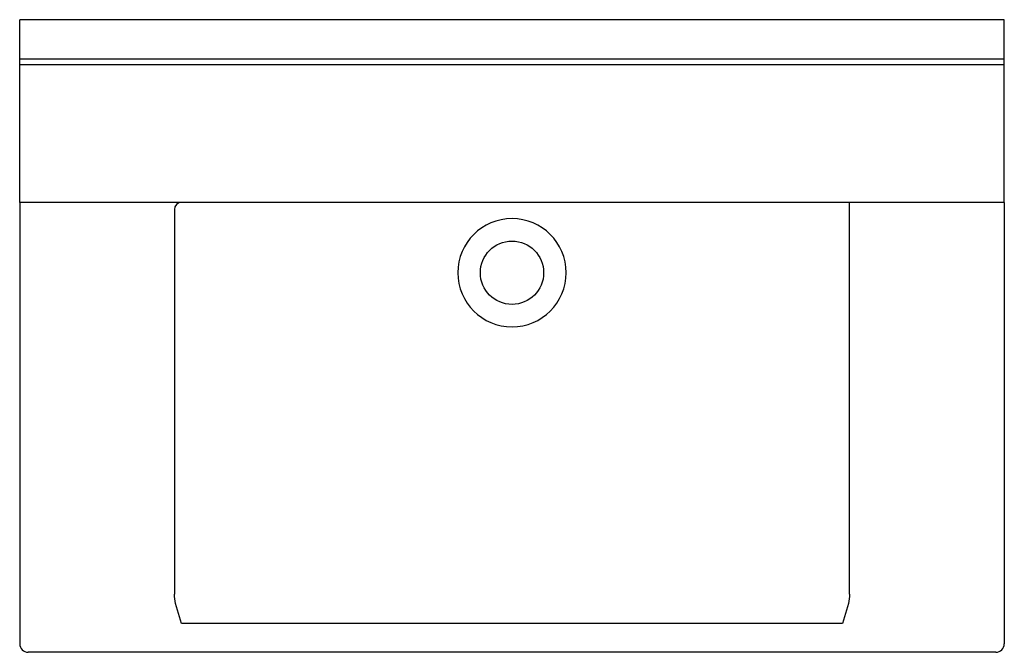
# Model space of a CAD drawing. Header units: millimetres. Extents: x -0.35 to 0.35, y -0.45 to 0.
import ezdxf

# ---------------------------------------------------------------- set-up
doc = ezdxf.new("R2010")
doc.units = ezdxf.units.MM
doc.layers.add('BLOCKS', color=3, linetype='Continuous')

msp = doc.modelspace()

# ---------------------------------------------------------------- linework, layer by layer
at = {"layer": 'BLOCKS', "linetype": 'Continuous'}
for p, q in [((0.35, 0), (-0.35, 0)), ((-0.35, -0.028), (-0.35, 0)), ((0.35, -0.028), (0.35, 0)), ((0.35, -0.028), (-0.35, -0.028)), ((-0.35, -0.032), (-0.35, -0.028)), ((0.35, -0.032), (0.35, -0.028)), ((0.35, -0.032), (-0.35, -0.032)), ((-0.35, -0.13), (-0.35, -0.032)), ((0.35, -0.13), (0.35, -0.032)), ((-0.35, -0.13), (-0.35, -0.444)), ((0.35, -0.13), (-0.35, -0.13)), ((0.24, -0.40857), (0.24, -0.13)), ((0.35, -0.13), (0.35, -0.444)), ((-0.24, -0.135), (-0.24, -0.40857)), ((0.235, -0.42962), (-0.235, -0.42962)), ((0.344, -0.45), (-0.344, -0.45))]:
    msp.add_line(p, q, dxfattribs=at)
at = {"layer": 'BLOCKS', "linetype": 'Continuous', "flags": 128}
for points in [[(-0.23995, -0.41032), (-0.23995, -0.41028), (-0.24, -0.40857)], [(-0.23918, -0.41537), (-0.23956, -0.41369), (-0.23981, -0.41199), (-0.23995, -0.41032)], [(0.23995, -0.4103), (0.23981, -0.41199), (0.23956, -0.41369), (0.23918, -0.41537)], [(0.24, -0.40857), (0.23995, -0.41028), (0.23995, -0.4103)], [(-0.235, -0.42962), (-0.23648, -0.42479), (-0.23791, -0.42004), (-0.23918, -0.41537)], [(0.23918, -0.41537), (0.23791, -0.42004), (0.23648, -0.42479), (0.235, -0.42962)]]:
    msp.add_lwpolyline(points, dxfattribs=at)
at = {"layer": 'BLOCKS', "linetype": 'Continuous'}
msp.add_circle((0, -0.18), 0.0225, dxfattribs=at)
for centre, radius, start, end in [((-0.235, -0.135), 0.005, 90, 180), ((0, -0.18), 0.03851, 90, 270), ((0, -0.18), 0.03851, 270, 90), ((-0.344, -0.444), 0.006, 180, 270), ((0.344, -0.444), 0.006, 270, 0)]:
    msp.add_arc(centre, radius, start, end, dxfattribs=at)

doc.saveas('drawing.dxf')
